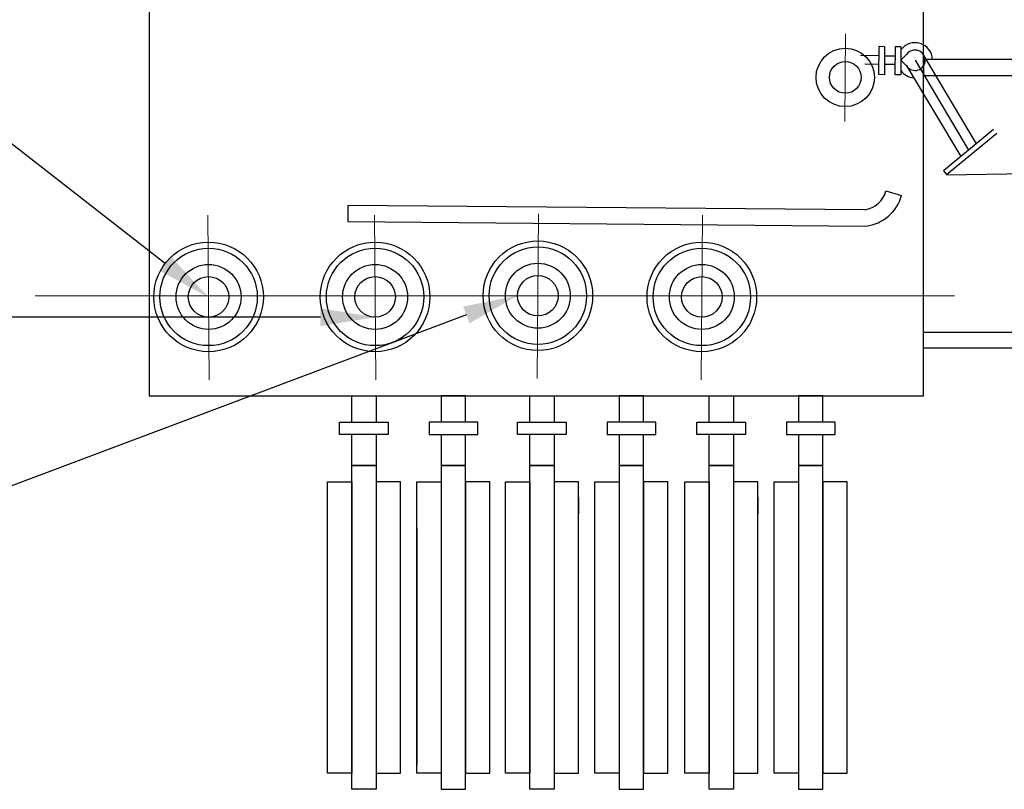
# Model space of a CAD drawing. Extents: x 306544.87 to 306553.13, y 1123990.16 to 1123994.77.
# Tile 2 of 4: x 306546.72 to 306549.97, y 1123990.16 to 1123992.69. Entities that reach past the tile are written whole.
import ezdxf
from ezdxf import colors
from ezdxf.entities.mleader import LeaderData, LeaderLine
from ezdxf.enums import TextEntityAlignment as Align
from ezdxf.math import Vec2, Vec3

# ---------------------------------------------------------------- set-up
doc = ezdxf.new("R2010")
doc.units = 0
doc.header["$LTSCALE"] = 800
doc.header["$MEASUREMENT"] = 0
doc.linetypes.add('CENTER', pattern=[2, 1.25, -0.25, 0.25, -0.25])
doc.layers.get('0').update_dxf_attribs({"linetype": 'CONTINUOUS'})
doc.layers.add('CENTER', color=1, linetype='CENTER', lineweight=20)

# ---------------------------------------------------------------- blocks, each defined once
blk = doc.blocks.new('_TagCircle - Imperial')
at = {"color": 0, "linetype": 'ByBlock', "lineweight": -2, "transparency": 16777216}
blk.add_circle((0, 0), 0.125, dxfattribs=at)
at = {"color": 0, "transparency": 16777216}
blk.add_attdef('TAGNUMBER', text='', height=0.09375, dxfattribs=at).set_placement((0, -0.046875), align=Align.CENTER)

msp = doc.modelspace()

# ---------------------------------------------------------------- linework, layer by layer
for p, q in [((306549.4915, 1123992.576, 0.0528), (306549.5527, 1123992.5755, 0.0528)), ((306549.5709, 1123992.5745, 0.0528), (306549.6064, 1123992.5742, 0.0528)), ((306549.6443, 1123992.5794, 0.0528), (306549.6245, 1123992.5598, 0.0528)), ((306549.6931, 1123992.5848, 0.0528), (306549.8727, 1123992.2848, 0.0528)), ((306549.5055, 1123992.5474, 0.0528), (306549.5524, 1123992.547, 0.0528)), ((306549.5707, 1123992.5469, 0.0528), (306549.6062, 1123992.5466, 0.0528)), ((306549.644, 1123992.5398, 0.0528), (306549.6245, 1123992.5598, 0.0528)), ((306549.6421, 1123992.5428, 0.0528), (306549.8217, 1123992.2428, 0.0528)), ((306549.6712, 1123992.5594, 0.0528), (306549.8472, 1123992.2638, 0.0528)), ((306549.9297, 1123992.3318, 0.0528), (306549.7647, 1123992.1958, 0.0528)), ((306549.9408, 1123992.3183, 0.0528), (306549.775, 1123992.1817, 0.0528)), ((306549.7647, 1123992.1958, 0.0528), (306549.7757, 1123992.1823, 0.0528)), ((306549.775, 1123992.1817, 0.0528), (306550.0495, 1123992.1864, 0.0528)), ((306549.5755, 1123992.1292, 0.0528), (306549.6269, 1123992.1146, 0.0528)), ((306547.8042, 1123992.0815, 0.0528), (306547.8037, 1123992.0281, 0.0528)), ((306549.5059, 1123992.0668, 0.0528), (306547.8042, 1123992.0815, 0.0528)), ((306547.8038, 1123992.0281, 0.0528), (306549.5096, 1123992.0133, 0.0528)), ((306548.0309, 1123991.066, 0.0528), (306548.0309, 1123991.1195, 0.0528)), ((306548.5635, 1123991.1195, 0.0528), (306548.5635, 1123991.066, 0.0528)), ((306549.1536, 1123991.1195, 0.0528), (306549.1536, 1123991.066, 0.0528)), ((306548.0309, 1123991.0174, 0.0528), (306548.0309, 1123990.2387, 0.0528)), ((306548.5635, 1123990.2387, 0.0528), (306548.5635, 1123991.0174, 0.0528)), ((306549.1536, 1123990.2387, 0.0528), (306549.1536, 1123991.0174, 0.0528))]:
    msp.add_line(p, q)
at = {"elevation": 0.0528}
for points in [[(306549.6988, 1123991.4541), (306549.6988, 1123992.7585), (306547.1499, 1123992.7585), (306547.1499, 1123991.4541)], [(306549.5529, 1123992.6054), (306549.5711, 1123992.6053), (306549.5704, 1123992.5119), (306549.5522, 1123992.5121)], [(306549.6066, 1123992.605), (306549.6249, 1123992.6049), (306549.6242, 1123992.5115), (306549.6059, 1123992.5117)], [(306549.6988, 1123992.5618), (306549.6988, 1123992.5093), (306550.1556, 1123992.5093), (306550.1556, 1123992.5618)], [(306549.6988, 1123991.6117), (306549.6988, 1123991.6641), (306550.1556, 1123991.6641), (306550.1556, 1123991.6117)], [(306547.9368, 1123991.3274), (306547.7764, 1123991.3274), (306547.7764, 1123991.3674), (306547.9368, 1123991.3674)], [(306548.0714, 1123991.3274), (306548.2318, 1123991.3274), (306548.2318, 1123991.3674), (306548.0714, 1123991.3674)], [(306548.523, 1123991.3274), (306548.3626, 1123991.3274), (306548.3626, 1123991.3674), (306548.523, 1123991.3674)], [(306548.6575, 1123991.3274), (306548.8179, 1123991.3274), (306548.8179, 1123991.3674), (306548.6575, 1123991.3674)], [(306549.113, 1123991.3274), (306548.9527, 1123991.3274), (306548.9527, 1123991.3674), (306549.113, 1123991.3674)], [(306549.2476, 1123991.3274), (306549.408, 1123991.3274), (306549.408, 1123991.3674), (306549.2476, 1123991.3674)], [(306547.8972, 1123990.1592), (306547.817, 1123990.1592), (306547.817, 1123991.225), (306547.8972, 1123991.225)], [(306548.1111, 1123990.1592), (306548.1913, 1123990.1592), (306548.1913, 1123991.225), (306548.1111, 1123991.225)], [(306548.4833, 1123990.1592), (306548.4031, 1123990.1592), (306548.4031, 1123991.225), (306548.4833, 1123991.225)], [(306548.6972, 1123990.1592), (306548.7774, 1123990.1592), (306548.7774, 1123991.225), (306548.6972, 1123991.225)], [(306549.0734, 1123990.1592), (306548.9932, 1123990.1592), (306548.9932, 1123991.225), (306549.0734, 1123991.225)], [(306549.2873, 1123990.1592), (306549.3675, 1123990.1592), (306549.3675, 1123991.225), (306549.2873, 1123991.225)], [(306547.817, 1123990.2126), (306547.7368, 1123990.2126), (306547.7368, 1123991.1716), (306547.817, 1123991.1716)], [(306547.8972, 1123990.2126), (306547.9774, 1123990.2126), (306547.9774, 1123991.1716), (306547.8972, 1123991.1716)], [(306548.1111, 1123990.2126), (306548.0309, 1123990.2126), (306548.0309, 1123991.1716), (306548.1111, 1123991.1716)], [(306548.1913, 1123990.2126), (306548.2715, 1123990.2126), (306548.2715, 1123991.1716), (306548.1913, 1123991.1716)], [(306548.4031, 1123990.2126), (306548.3229, 1123990.2126), (306548.3229, 1123991.1716), (306548.4031, 1123991.1716)], [(306548.4833, 1123990.2126), (306548.5635, 1123990.2126), (306548.5635, 1123991.1716), (306548.4833, 1123991.1716)], [(306548.6972, 1123990.2126), (306548.617, 1123990.2126), (306548.617, 1123991.1716), (306548.6972, 1123991.1716)], [(306548.7774, 1123990.2126), (306548.8576, 1123990.2126), (306548.8576, 1123991.1716), (306548.7774, 1123991.1716)], [(306548.9932, 1123990.2126), (306548.913, 1123990.2126), (306548.913, 1123991.1716), (306548.9932, 1123991.1716)], [(306549.0734, 1123990.2126), (306549.1536, 1123990.2126), (306549.1536, 1123991.1716), (306549.0734, 1123991.1716)], [(306549.2873, 1123990.2126), (306549.2071, 1123990.2126), (306549.2071, 1123991.1716), (306549.2873, 1123991.1716)], [(306549.3675, 1123990.2126), (306549.4477, 1123990.2126), (306549.4477, 1123991.1716), (306549.3675, 1123991.1716)]]:
    msp.add_lwpolyline(points, close=True, dxfattribs=at)
for points in [[(306547.817, 1123991.3674), (306547.817, 1123991.4541), (306547.8972, 1123991.4541), (306547.8972, 1123991.3674)], [(306548.1913, 1123991.3674), (306548.1913, 1123991.4541), (306548.1111, 1123991.4541), (306548.1111, 1123991.3674)], [(306548.4031, 1123991.3674), (306548.4031, 1123991.4541), (306548.4833, 1123991.4541), (306548.4833, 1123991.3674)], [(306548.7774, 1123991.3674), (306548.7774, 1123991.4541), (306548.6972, 1123991.4541), (306548.6972, 1123991.3674)], [(306548.9932, 1123991.3674), (306548.9932, 1123991.4541), (306549.0734, 1123991.4541), (306549.0734, 1123991.3674)], [(306549.3675, 1123991.3674), (306549.3675, 1123991.4541), (306549.2873, 1123991.4541), (306549.2873, 1123991.3674)], [(306547.8972, 1123991.225), (306547.817, 1123991.225), (306547.817, 1123991.3274)], [(306547.8972, 1123991.3274), (306547.8972, 1123991.225)], [(306548.1111, 1123991.3274), (306548.1111, 1123991.225)], [(306548.1111, 1123991.225), (306548.1913, 1123991.225), (306548.1913, 1123991.3274)], [(306548.4833, 1123991.225), (306548.4031, 1123991.225), (306548.4031, 1123991.3274)], [(306548.4833, 1123991.3274), (306548.4833, 1123991.225)], [(306548.6972, 1123991.3274), (306548.6972, 1123991.225)], [(306548.6972, 1123991.225), (306548.7774, 1123991.225), (306548.7774, 1123991.3274)], [(306549.0734, 1123991.225), (306548.9932, 1123991.225), (306548.9932, 1123991.3274)], [(306549.0734, 1123991.3274), (306549.0734, 1123991.225)], [(306549.2873, 1123991.225), (306549.3675, 1123991.225), (306549.3675, 1123991.3274)], [(306549.2873, 1123991.3274), (306549.2873, 1123991.225)]]:
    msp.add_lwpolyline(points, dxfattribs=at)
for centre, radius in [((306549.4413, 1123992.5029, 0.0528), 0.096), ((306549.4413, 1123992.5029, 0.0528), 0.0521), ((306547.3451, 1123991.7802, 0.0528), 0.1804), ((306547.8934, 1123991.7802, 0.0528), 0.1804), ((306548.4293, 1123991.7843, 0.0528), 0.1804), ((306548.4293, 1123991.7843, 0.0528), 0.1604), ((306548.9692, 1123991.7802, 0.0528), 0.1804), ((306547.3451, 1123991.7802, 0.0528), 0.1604), ((306547.8934, 1123991.7802, 0.0528), 0.1604), ((306548.9692, 1123991.7802, 0.0528), 0.1604), ((306547.3451, 1123991.7802, 0.0528), 0.1069), ((306547.8934, 1123991.7802, 0.0528), 0.1069), ((306548.4293, 1123991.7843, 0.0528), 0.1069), ((306548.9692, 1123991.7802, 0.0528), 0.1069), ((306547.3451, 1123991.7802, 0.0528), 0.0668), ((306547.8934, 1123991.7802, 0.0528), 0.0668), ((306548.4293, 1123991.7843, 0.0528), 0.0668), ((306548.4293, 1123991.7843, 0.0528), 0.0668), ((306548.9692, 1123991.7802, 0.0528), 0.0668)]:
    msp.add_circle(centre, radius)
for centre, radius, start, end in [((306549.6712, 1123992.5594, 0.0528), 0.0579, 2.3523, 143.2691), ((306549.6712, 1123992.5594, 0.0528), 0.0335, 215.8595, 143.2691), ((306549.6712, 1123992.5594, 0.0528), 0.0579, 215.8595, 265.6424), ((306549.4912, 1123992.1532, 0.0528), 0.0876, 279.6288, 344.1141), ((306549.4912, 1123992.1532, 0.0528), 0.1411, 277.4924, 344.1141)]:
    msp.add_arc(centre, radius, start, end)
at = {"layer": 'CENTER', "ltscale": 0.6}
for p, q in [((306549.4424, 1123992.6469, 0.0528), (306549.4402, 1123992.3576, 0.0528)), ((306547.3472, 1123991.5078, 0.0528), (306547.3431, 1123992.0499, 0.0528)), ((306547.8954, 1123991.5078, 0.0528), (306547.8913, 1123992.0499, 0.0528)), ((306548.4272, 1123991.5119, 0.0528), (306548.4313, 1123992.054, 0.0528)), ((306548.9672, 1123991.5078, 0.0528), (306548.9713, 1123992.0499, 0.0528)), ((306549.8014, 1123991.7843, 0.0528), (306546.7742, 1123991.7843, 0.0528))]:
    msp.add_line(p, q, dxfattribs=at)

# ---------------------------------------------------------------- leaders
ml = msp.add_multileader_block('Standard')
ml.set_content('_TagCircle - Imperial', color=256)
ml.set_attribute('TAGNUMBER', '1', width=0)
ml.set_leader_properties()
ml.build(insert=Vec2(0, 0))
ml.multileader.update_dxf_attribs({"text_right_attachment_type": 6, "dogleg_length": 0.36, "arrow_head_size": 0.18})
ctx = ml.context
ctx.base_point, ctx.char_height, ctx.arrow_head_size, ctx.landing_gap_size, ctx.plane_origin = Vec3(306545.3223, 1123992.8799, 0.0528), 0.18, 0.18, 0.09, Vec3(306547.3451, 1123991.7789, 0.0528)
ctx.right_attachment = 6
notes = []
notes.append((ctx, [(0, (1, 1, 0), (306545.9323, 1123992.8799, 0.0528), (-1, 0), 0.36, [(0, [(306547.3451, 1123991.7789, 0.0528)], 0, [])])]))
ctx.block.insert = Vec3(306545.4473, 1123992.8799, 0.0528)
ml = msp.add_multileader_block('Standard')
ml.set_content('_TagCircle - Imperial', color=256)
ml.set_attribute('TAGNUMBER', '2', width=0)
ml.set_leader_properties()
ml.build(insert=Vec2(0, 0))
ml.multileader.update_dxf_attribs({"text_right_attachment_type": 6, "dogleg_length": 0.36, "arrow_head_size": 0.18})
ctx = ml.context
ctx.base_point, ctx.char_height, ctx.arrow_head_size, ctx.landing_gap_size, ctx.plane_origin = Vec3(306544.8714, 1123991.7134, 0.0528), 0.18, 0.18, 0.09, Vec3(306547.8934, 1123991.7134, 0.0528)
ctx.right_attachment = 6
notes.append((ctx, [(0, (1, 1, 0), (306545.4814, 1123991.7134, 0.0528), (-1, 0), 0.36, [(0, [(306547.8934, 1123991.7134, 0.0528)], 0, [])])]))
ctx.block.insert = Vec3(306544.9964, 1123991.7134, 0.0528)
ml = msp.add_multileader_block('Standard')
ml.set_content('_TagCircle - Imperial', color=256)
ml.set_attribute('TAGNUMBER', '3', width=0)
ml.set_leader_properties()
ml.build(insert=Vec2(0, 0))
ml.multileader.update_dxf_attribs({"text_right_attachment_type": 6, "dogleg_length": 0.36, "arrow_head_size": 0.18})
ctx = ml.context
ctx.base_point, ctx.char_height, ctx.arrow_head_size, ctx.landing_gap_size, ctx.plane_origin = Vec3(306545.6444, 1123990.9925, 0.0528), 0.18, 0.18, 0.09, Vec3(306548.3624, 1123991.7843, 0.0528)
ctx.right_attachment = 6
notes.append((ctx, [(0, (1, 1, 0), (306546.2544, 1123990.9925, 0.0528), (-1, 0), 0.36, [(0, [(306548.3624, 1123991.7843, 0.0528)], 0, [])])]))
ctx.block.insert = Vec3(306545.7694, 1123990.9925, 0.0528)
for ctx, leaders in notes:
    for number, flags, end, landing, length, lines in leaders:
        leader = LeaderData()
        leader.index, (leader.has_last_leader_line, leader.has_dogleg_vector, leader.attachment_direction) = number, flags
        leader.last_leader_point, leader.dogleg_vector, leader.dogleg_length = Vec3(end), Vec3(landing), length
        for number, points, colour, breaks in lines:
            line = LeaderLine()
            line.index, line.vertices, line.color, line.breaks = number, Vec3.list(points), colors.encode_raw_color(colour), breaks
            leader.lines.append(line)
        ctx.leaders.append(leader)

doc.saveas('drawing.dxf')
